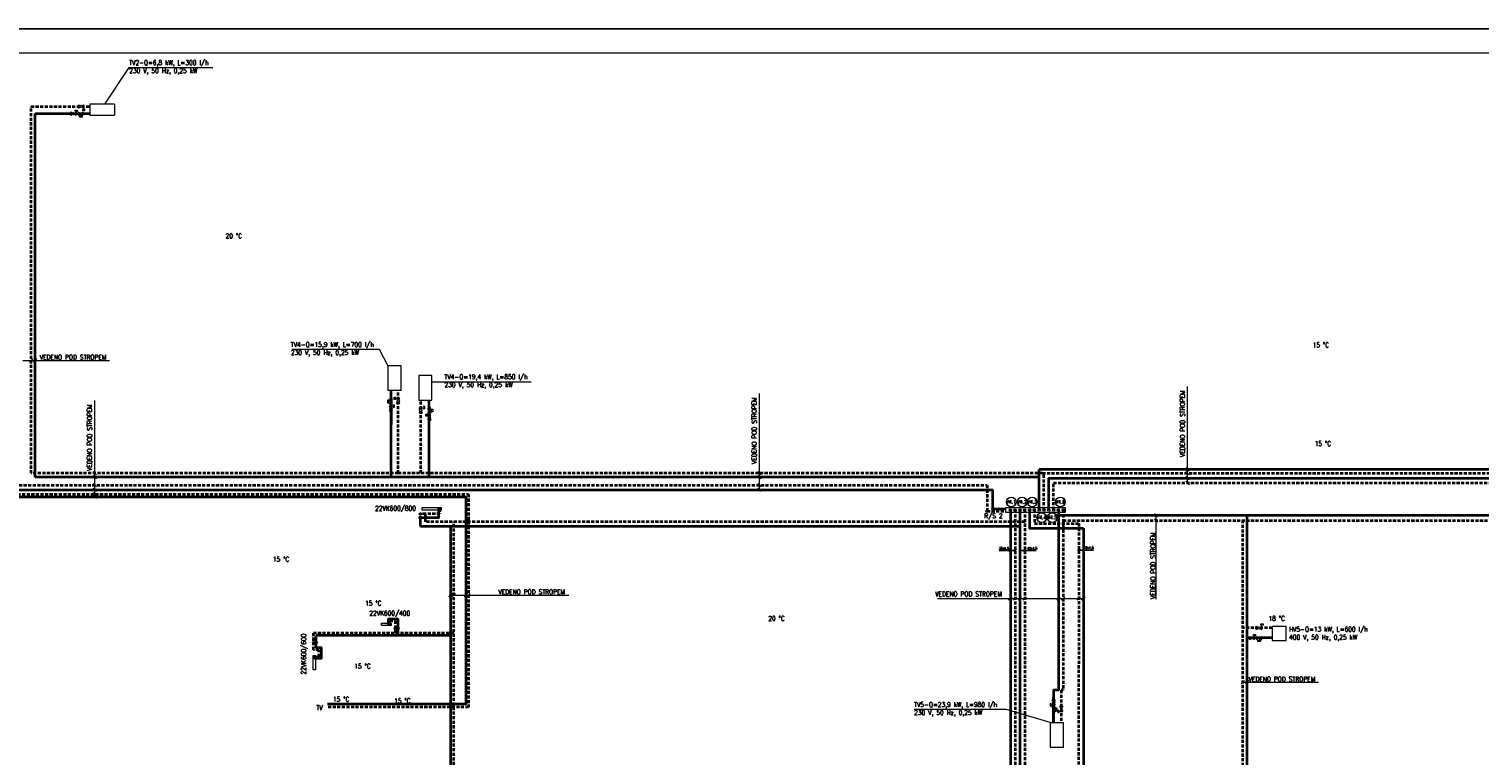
# Model space of a CAD drawing. Header units: millimetres. Extents: x 852228 to 2308442, y -221817 to -112108.
# Tile 7 of 22: x 907067 to 967382, y -142322 to -112108. Entities that reach past the tile are written whole.
import ezdxf
from ezdxf.enums import TextEntityAlignment as Align

# ---------------------------------------------------------------- set-up
doc = ezdxf.new("R2010")
doc.units = ezdxf.units.MM
doc.header["$LTSCALE"] = 10
doc.linetypes.add('Carkovana', pattern=[0.21, 0.15, -0.06])
doc.linetypes.add('DASHED', pattern=[19.05, 12.7, -6.35])
for name, color, linetype, lineweight in [('_UT_popis', 7, 'Continuous', 15), ('_UT_telesa', 40, 'Continuous', 15), ('_UT_zarizeni', 50, 'Continuous', 15), ('AA_FORMÁTY TISK', 7, 'Continuous', 15), ('T-p_privodni', 1, 'Continuous', 35), ('T-p_zpetne', 5, 'DASHED', 35)]:
    doc.layers.add(name, color=color, linetype=linetype, lineweight=lineweight)
doc.layers.add('AA_FORMÁTY NETISK', color=40, linetype='Continuous', plot=False)
doc.layers.add('T-p_privodni-popis', color=7, linetype='Continuous')
doc.styles.add('Popis', font='simplex.shx', dxfattribs={"width": 0.85, "height": 150})

# ---------------------------------------------------------------- blocks, each defined once
blk = doc.blocks.new('*U46', base_point=(-400, 0))
blk.add_hatch(color=256).paths.add_polyline_path([(365, -50, 1), (325, -50, 1)])
at = {"color": 0, "linetype": 'ByBlock', "lineweight": -2}
for p, q in [((-400, -100), (-400, 0)), ((-400, 0), (400, 0)), ((400, 0), (400, -100)), ((400, -100), (-400, -100))]:
    blk.add_line(p, q, dxfattribs=at)
at = {"color": 0, "lineweight": -2}
for p, q in [((-360, -100), (-360, -100)), ((-260, -100), (-260, -100)), ((260, -100), (260, -100)), ((360, -100), (360, -100))]:
    blk.add_line(p, q, dxfattribs=at)
blk.add_circle((345, -50), 20)
blk = doc.blocks.new('*U143', base_point=(-300, 0))
blk.add_hatch(color=256).paths.add_polyline_path([(265, -50, 1), (225, -50, 1)])
at = {"color": 0, "linetype": 'ByBlock', "lineweight": -2}
for p, q in [((-300, -100), (-300, 0)), ((-300, 0), (300, 0)), ((300, 0), (300, -100)), ((300, -100), (-300, -100))]:
    blk.add_line(p, q, dxfattribs=at)
at = {"color": 0, "lineweight": -2}
for p, q in [((-260, -100), (-260, -100)), ((-160, -100), (-160, -100)), ((160, -100), (160, -100)), ((260, -100), (260, -100))]:
    blk.add_line(p, q, dxfattribs=at)
blk.add_circle((245, -50), 20)
blk = doc.blocks.new('*U144', base_point=(-200, 0))
blk.add_hatch(color=256).paths.add_polyline_path([(165, -50, 1), (125, -50, 1)])
at = {"color": 0, "linetype": 'ByBlock', "lineweight": -2}
for p, q in [((-200, -100), (-200, 0)), ((-200, 0), (200, 0)), ((200, 0), (200, -100)), ((200, -100), (-200, -100))]:
    blk.add_line(p, q, dxfattribs=at)
at = {"color": 0, "lineweight": -2}
for p, q in [((-160, -100), (-160, -100)), ((-60, -100), (-60, -100)), ((60, -100), (60, -100)), ((160, -100), (160, -100))]:
    blk.add_line(p, q, dxfattribs=at)
blk.add_circle((145, -50), 20)

msp = doc.modelspace()

# ---------------------------------------------------------------- hatches: boundary and pattern name
at = {"layer": '_UT_telesa'}
h = msp.add_hatch(color=256, dxfattribs=at)
h.dxf.hatch_style = 1
h.paths.add_polyline_path([(924110, -132096, 1), (924110, -132056, 1)])
h = msp.add_hatch(color=256, dxfattribs=at)
h.dxf.hatch_style = 1
h.paths.add_polyline_path([(922023, -136902, 1), (922023, -136862, 1)])
h = msp.add_hatch(color=256, dxfattribs=at)
h.dxf.hatch_style = 1
h.paths.add_polyline_path([(918960, -138285, 1), (918920, -138285, 1)])

# ---------------------------------------------------------------- linework, layer by layer
at = {"color": 1, "linetype": 'Continuous', "lineweight": 35}
for p, q in [((909369, -115626), (909369, -115626)), ((922129, -127533), (922129, -128569)), ((922129, -127663), (922129, -128107)), ((949681, -140966), (949681, -139931))]:
    msp.add_line(p, q, dxfattribs=at)
at = {"color": 5, "linetype": 'Carkovana', "lineweight": 35}
msp.add_line((923364, -127746), (923364, -127746), dxfattribs=at)
at = {"layer": '_UT_popis'}
for points in [[(906814, -125901), (910411, -125901)], [(907223, -125830), (907152, -125901), (907081, -125971)], [(907392, -125830), (907321, -125901), (907251, -125971)], [(955259, -131000), (955259, -126988)], [(909801, -131577), (909801, -127565)], [(937448, -131288), (937448, -127275)], [(909730, -130525), (909801, -130596), (909871, -130666)], [(909730, -130693), (909801, -130763), (909871, -130834)], [(937378, -130525), (937448, -130596), (937519, -130666)], [(937378, -130693), (937448, -130763), (937519, -130834)], [(955189, -130374), (955259, -130445), (955330, -130516)], [(955189, -130525), (955259, -130596), (955330, -130666)], [(955189, -130724), (955259, -130794), (955330, -130865)], [(909730, -131020), (909801, -131091), (909871, -131162)], [(909730, -131217), (909801, -131288), (909871, -131358)], [(909730, -131392), (909801, -131463), (909871, -131534)], [(937378, -131020), (937448, -131091), (937519, -131162)], [(937378, -131217), (937448, -131288), (937519, -131358)], [(955189, -130930), (955259, -131000), (955330, -131071)], [(909730, -131507), (909801, -131577), (909871, -131648)], [(953886, -132264), (953957, -132334), (954027, -132405)], [(953886, -132492), (953957, -132563), (954027, -132634)], [(953957, -135837), (953957, -132334)], [(924678, -135594), (924607, -135665), (924537, -135736)], [(924607, -135665), (929525, -135665)], [(924808, -135594), (924738, -135665), (924667, -135736)], [(925308, -135594), (925237, -135665), (925166, -135736)], [(925422, -135594), (925351, -135665), (925281, -135736)], [(944855, -135806), (950924, -135806)], [(947957, -135737), (947887, -135807), (947816, -135878)], [(948157, -135737), (948087, -135807), (948016, -135878)], [(948357, -135737), (948287, -135807), (948216, -135878)], [(948557, -135737), (948487, -135807), (948416, -135878)], [(949957, -135737), (949887, -135807), (949816, -135878)], [(950158, -135737), (950087, -135807), (950017, -135878)], [(950805, -135736), (950735, -135806), (950664, -135877)], [(950994, -135737), (950924, -135807), (950853, -135878)], [(957634, -139224), (957563, -139295), (957492, -139366)], [(957563, -139295), (960708, -139295)], [(957811, -139224), (957740, -139295), (957670, -139366)]]:
    msp.add_lwpolyline(points, dxfattribs=at)
at = {"layer": '_UT_telesa'}
for centre in [(924110, -132076), (922023, -136882), (918940, -138285)]:
    msp.add_circle(centre, 20, dxfattribs=at)
at = {"layer": '_UT_zarizeni'}
for p, q in [((911216, -113712), (910208, -115239)), ((911216, -113712), (914707, -113712)), ((908809, -115697), (908809, -115561)), ((908809, -115561), (908880, -115603)), ((908809, -115697), (908880, -115655)), ((908966, -115603), (909026, -115567)), ((908966, -115655), (909026, -115691)), ((908984, -115543), (908984, -115483)), ((908984, -115483), (909064, -115483)), ((909026, -115561), (909026, -115501)), ((909026, -115691), (909026, -115561)), ((909064, -115483), (909064, -115543)), ((909108, -115697), (909108, -115561)), ((909108, -115561), (909325, -115691)), ((909108, -115697), (909325, -115567)), ((909124, -115260), (909124, -115396)), ((909124, -115260), (909195, -115302)), ((909124, -115396), (909195, -115354)), ((909222, -115629), (909222, -115716)), ((909281, -115302), (909341, -115266)), ((909281, -115354), (909341, -115390)), ((909292, -115427), (909292, -115497)), ((909292, -115497), (909392, -115497)), ((909325, -115691), (909325, -115567)), ((909341, -115266), (909341, -115396)), ((909341, -115396), (909341, -115476)), ((909392, -115497), (909392, -115427)), ((910623, -115239), (909593, -115239)), ((909593, -115239), (909593, -115697)), ((909593, -115697), (910623, -115697)), ((910623, -115239), (910623, -115697)), ((918007, -125434), (921628, -125434)), ((921628, -125434), (921996, -126121)), ((922546, -126121), (921996, -126121)), ((921996, -126121), (921996, -127151)), ((922546, -127151), (922546, -126121)), ((922546, -127151), (921996, -127151)), ((923829, -126789), (927954, -126789)), ((922126, -127601), (922039, -127601)), ((922058, -127715), (922188, -127498)), ((922058, -127715), (922194, -127715)), ((922064, -127498), (922188, -127498)), ((922194, -127715), (922064, -127498)), ((922064, -127797), (922194, -127797)), ((922101, -127857), (922064, -127797)), ((922152, -127857), (922188, -127797)), ((922194, -127797), (922254, -127797)), ((922272, -127759), (922212, -127759)), ((922212, -127839), (922272, -127839)), ((922259, -127531), (922259, -127431)), ((922259, -127431), (922329, -127431)), ((922329, -127531), (922259, -127531)), ((922272, -127839), (922272, -127759)), ((922359, -127482), (922279, -127482)), ((922489, -127482), (922359, -127482)), ((922359, -127699), (922402, -127628)), ((922495, -127699), (922359, -127699)), ((922402, -127543), (922365, -127482)), ((922453, -127543), (922489, -127482)), ((922495, -127699), (922453, -127628)), ((923299, -127867), (923429, -127867)), ((923335, -127927), (923299, -127867)), ((923386, -127927), (923422, -127867)), ((923429, -127867), (923509, -127867)), ((923529, -127816), (923459, -127816)), ((923529, -127916), (923529, -127816)), ((922058, -128014), (922101, -127943)), ((922058, -128014), (922194, -128014)), ((922194, -128014), (922152, -127943)), ((923292, -128084), (923335, -128013)), ((923292, -128084), (923429, -128084)), ((923429, -128084), (923386, -128013)), ((923529, -127917), (923459, -127917)), ((923577, -128218), (923577, -128138)), ((923577, -128138), (923637, -128138)), ((923637, -128218), (923577, -128218)), ((923654, -128176), (923594, -128176)), ((923654, -128094), (923784, -127877)), ((923790, -128094), (923654, -128094)), ((923784, -128176), (923654, -128176)), ((923654, -128393), (923697, -128322)), ((923790, -128393), (923654, -128393)), ((923784, -127877), (923660, -127877)), ((923790, -128094), (923660, -127877)), ((923697, -128236), (923660, -128176)), ((923722, -127980), (923810, -127980)), ((923748, -128236), (923784, -128176)), ((923790, -128393), (923748, -128322)), ((958300, -136936), (958300, -136866)), ((958300, -136866), (958400, -136866)), ((958349, -136966), (958349, -136886)), ((958400, -136866), (958400, -136936)), ((957833, -137520), (957833, -137384)), ((957833, -137384), (957904, -137427)), ((957833, -137520), (957904, -137478)), ((957990, -137427), (958050, -137390)), ((957990, -137478), (958050, -137514)), ((958008, -137360), (958008, -137300)), ((958008, -137300), (958088, -137300)), ((958050, -137378), (958050, -137318)), ((958050, -137514), (958050, -137384)), ((958088, -137300), (958088, -137360)), ((958132, -137103), (958132, -136966)), ((958132, -136966), (958203, -137009)), ((958132, -137103), (958203, -137060)), ((958132, -137514), (958132, -137384)), ((958132, -137384), (958349, -137514)), ((958132, -137520), (958349, -137390)), ((958246, -137452), (958246, -137540)), ((958289, -137009), (958349, -136973)), ((958289, -137060), (958349, -137096)), ((958349, -137096), (958349, -136966)), ((958349, -137514), (958349, -137390)), ((958776, -136977), (958776, -137557)), ((959356, -136977), (958776, -136977)), ((959356, -137557), (959356, -136977)), ((958776, -137557), (959356, -137557)), ((947710, -140422), (943883, -140422)), ((949543, -140966), (947710, -140422)), ((949605, -140198), (949545, -140198)), ((949545, -140198), (949545, -140278)), ((949545, -140278), (949605, -140278)), ((949623, -140241), (949563, -140241)), ((949753, -140023), (949616, -140023)), ((949616, -140023), (949659, -140094)), ((949746, -140241), (949616, -140241)), ((949753, -140322), (949616, -140322)), ((949616, -140322), (949746, -140539)), ((949659, -140180), (949623, -140241)), ((949753, -140322), (949623, -140539)), ((949684, -140436), (949772, -140436)), ((949753, -140023), (949710, -140094)), ((949710, -140180), (949746, -140241)), ((949923, -140466), (949863, -140466)), ((949863, -140466), (949863, -140546)), ((949940, -140509), (949880, -140509)), ((949934, -140291), (950070, -140291)), ((949934, -140291), (950004, -140408)), ((950001, -140408), (949940, -140509)), ((949940, -140509), (950064, -140509)), ((950070, -140291), (950001, -140408)), ((950004, -140408), (950064, -140509)), ((949543, -140966), (949543, -141996)), ((949543, -140966), (950093, -140966)), ((949746, -140539), (949623, -140539)), ((949863, -140546), (949923, -140546)), ((950093, -141996), (950093, -140966)), ((949543, -141996), (950093, -141996))]:
    msp.add_line(p, q, dxfattribs=at)
for points in [[(909164, -115776), (909164, -115716), (909275, -115716), (909275, -115776), (909164, -115776)], [(923279, -127559), (923829, -127559), (923829, -126529), (923279, -126529), (923279, -127559)], [(921980, -127659), (922039, -127659), (922039, -127549), (921980, -127549), (921980, -127659)], [(923869, -128038), (923810, -128038), (923810, -127927), (923869, -127927), (923869, -128038)], [(947705, -132026), (950165, -132025), (950165, -132225), (947705, -132226), (947705, -132026)], [(958188, -137599), (958188, -137540), (958299, -137540), (958299, -137599), (958188, -137599)], [(949831, -140378), (949772, -140378), (949772, -140489), (949831, -140489), (949831, -140378)]]:
    msp.add_lwpolyline(points, close=True, dxfattribs=at)
for centre, radius in [((908923, -115629), 50), ((909238, -115328), 50), ((922126, -127900), 50), ((922427, -127585), 50), ((923360, -127970), 50), ((923722, -128279), 50), ((947165, -132076), 50), ((947925, -131794), 200), ((947887, -132121), 50), ((948087, -132121), 50), ((948380, -131794), 200), ((948287, -132121), 50), ((948487, -132121), 50), ((948797, -131794), 200), ((948687, -132121), 50), ((948887, -132121), 50), ((949087, -132121), 50), ((949287, -132121), 50), ((949487, -132121), 50), ((949687, -132121), 50), ((949969, -131794), 200), ((949887, -132121), 50), ((950087, -132121), 50), ((923350, -132287), 50), ((923350, -132437), 50), ((946919, -132177), 50), ((949189, -132444), 200), ((949636, -132444), 200), ((922301, -137047), 50), ((922410, -137047), 50), ((957947, -137452), 50), ((958246, -137034), 50), ((918906, -137648), 50), ((919011, -137648), 50), ((949684, -140137), 50)]:
    msp.add_circle(centre, radius, dxfattribs=at)
at = {"layer": 'AA_FORMÁTY NETISK'}
msp.add_lwpolyline([(1005077, -112108), (886277, -112108), (886277, -196108), (1005077, -196108)], close=True, dxfattribs=at)
at = {"layer": 'AA_FORMÁTY TISK'}
msp.add_lwpolyline([(1004077, -113108), (887277, -113108), (887277, -195108), (1004077, -195108)], close=True, dxfattribs=at)
at = {"layer": 'T-p_privodni'}
for p, q in [((907321, -115624), (909593, -115624)), ((907321, -130763), (907321, -115624)), ((922129, -130763), (922129, -127151)), ((923719, -130763), (923719, -127559)), ((922129, -130763), (907321, -130763)), ((949087, -130763), (922129, -130763)), ((949087, -132121), (949087, -130445)), ((984732, -130445), (949087, -130445)), ((957740, -167579), (957740, -132334)), ((958776, -137449), (957740, -137449))]:
    msp.add_line(p, q, dxfattribs=at)
at = {"layer": 'T-p_privodni', "linetype": 'Continuous', "lineweight": 35}
msp.add_line((947165, -132076), (947705, -132076), dxfattribs=at)
at = {"layer": 'T-p_privodni'}
for points in [[(949487, -132121), (949487, -130794), (985590, -130794)], [(893668, -133738), (893668, -131288), (947165, -131288)], [(947165, -132076), (947165, -131288)], [(894368, -133738), (894368, -131577), (925237, -131577), (925237, -140205), (919490, -140205)], [(923350, -132437), (924110, -132437), (924110, -132076)], [(923350, -132815), (923350, -132437)], [(947887, -132121), (947887, -164227)], [(948287, -132121), (948287, -144315), (949023, -144315)], [(948687, -132121), (948687, -132875), (950924, -132875)], [(949887, -132334), (949887, -139627), (949681, -139627), (949681, -140966)], [(949887, -132121), (949887, -132334), (975264, -132334), (975264, -167579), (976276, -167579)], [(948287, -132815), (923350, -132815)], [(924607, -155406), (924607, -132815)], [(950924, -132875), (950924, -175033), (950924, -176333), (966124, -176333), (966124, -174667), (966357, -174667)], [(922023, -136882), (922023, -136652), (922410, -136652), (922410, -137351)], [(918940, -138285), (919238, -138285), (919238, -137858), (919011, -137858), (919011, -137351)], [(924607, -137351), (919011, -137351)]]:
    msp.add_lwpolyline(points, dxfattribs=at)
at = {"layer": 'T-p_privodni-popis', "color": 2}
for p, q in [((947418, -133816), (948121, -133816)), ((948257, -133816), (948960, -133816)), ((951345, -133790), (950695, -133790))]:
    msp.add_line(p, q, dxfattribs=at)
at = {"layer": 'T-p_privodni-popis', "color": 3}
for p, q in [((947932, -133772), (947843, -133861)), ((948132, -133772), (948043, -133861)), ((948332, -133772), (948243, -133861)), ((948537, -133772), (948448, -133861)), ((950782, -133746), (950693, -133834)), ((950968, -133746), (950879, -133834))]:
    msp.add_line(p, q, dxfattribs=at)
at = {"layer": 'T-p_zpetne'}
for p, q in [((907152, -115331), (909593, -115331)), ((907152, -130597), (907152, -115331)), ((922419, -130596), (922419, -127151)), ((923364, -130596), (923364, -127559)), ((922419, -130596), (907152, -130596)), ((949223, -130596), (922419, -130596)), ((949223, -130596), (985012, -130596)), ((949287, -132121), (949287, -130596)), ((946919, -131091), (946919, -132177)), ((946919, -132177), (947705, -132176)), ((957563, -167157), (957563, -132563)), ((958776, -137031), (957563, -137031))]:
    msp.add_line(p, q, dxfattribs=at)
for points in [[(893318, -134270), (893318, -131091), (946919, -131091)], [(894018, -134270), (894018, -131463), (925351, -131463), (925351, -140337), (919490, -140337)], [(949687, -132121), (949687, -131000), (985731, -131000)], [(924160, -132076), (924160, -132287), (923558, -132287)], [(923558, -132614), (923558, -132287), (923350, -132287)], [(948487, -132614), (923558, -132614)], [(924738, -155309), (924738, -132614)], [(948087, -132121), (948087, -164606)], [(948487, -132121), (948487, -144114), (949167, -144114)], [(948887, -132121), (948887, -132683), (950741, -132683)], [(950087, -132563), (950087, -139627), (950005, -139627), (950005, -140966)], [(950087, -132121), (950087, -132563), (975101, -132563), (975101, -167157)], [(950740, -132683), (950663, -175033), (950660, -176488), (966248, -176488), (966248, -174734), (966357, -174734)], [(922073, -136882), (922073, -136738), (922301, -136738), (922301, -137251)], [(924738, -137251), (918906, -137251)], [(918940, -138235), (919129, -138235), (919129, -137946), (918906, -137946), (918906, -137251)]]:
    msp.add_lwpolyline(points, dxfattribs=at)

# ---------------------------------------------------------------- block references
at = {"layer": '_UT_telesa'}
for name, p in [('*U46', (923415, -132026)), ('*U144', (921728, -136832))]:
    msp.add_blockref(name, p, dxfattribs=at)
at = {"layer": '_UT_telesa', "rotation": 90}
msp.add_blockref('*U143', (918890, -138780), dxfattribs=at)

# ---------------------------------------------------------------- texts
at = {"layer": '_UT_popis', "char_height": 200, "attachment_point": 1, "style": 'Popis'}
for s, insert in [('\\fsimplex|b0|i0|c0|p0;\\W0.85;VEDENO POD STROPEM', (907512, -125667)), ('\\fsimplex|b0|i0|c0|p0;\\W0.85;VEDENO POD STROPEM', (926593, -135432)), ('{\\fsimplex|b0|i0|c0|p2;VEDENO \\fsimplex|b0|i0|c238|p2;POD STROPEM}', (944761, -135519)), ('{\\fsimplex|b0|i0|c0|p2;VEDENO \\fsimplex|b0|i0|c238|p2;POD STROPEM}', (957796, -139062))]:
    msp.add_mtext_dynamic_manual_height_columns(s, width=4855.27, gutter_width=500, heights=[2626], dxfattribs=dict(at, insert=insert))
at = {"layer": '_UT_popis', "char_height": 200, "attachment_point": 1, "rotation": 90, "style": 'Popis'}
for s, insert in [('\\fsimplex|b0|i0|c0|p0;\\W0.85;VEDENO POD STROPEM\\P', (937135, -130206)), ('\\fsimplex|b0|i0|c0|p0;\\W0.85;VEDENO POD STROPEM\\P', (954946, -129918)), ('\\fsimplex|b0|i0|c0|p0;\\W0.85;VEDENO POD STROPEM\\P', (909487, -130496)), ('{\\fsimplex|b0|i0|c0|p2;VEDENO \\fsimplex|b0|i0|c238|p2;POD STROPEM}', (953723, -135824))]:
    msp.add_mtext_dynamic_manual_height_columns(s, width=4855.27, gutter_width=500, heights=[2626], dxfattribs=dict(at, insert=insert))
at = {"layer": '_UT_telesa', "char_height": 200, "attachment_point": 1, "style": 'Popis'}
for s, insert in [('\\fsimplex|b0|i0|c0|p0;\\W0.85;22VK600/800\\P', (921463, -131955)), ('\\fsimplex|b0|i0|c0|p0;\\W0.85;22VK600/400\\P', (921222, -136319))]:
    msp.add_mtext_dynamic_manual_height_columns(s, width=5871.89, gutter_width=500, heights=[2626], dxfattribs=dict(at, insert=insert))
at = {"layer": '_UT_telesa', "insert": (918389, -138970), "char_height": 200, "attachment_point": 1, "rotation": 90, "style": 'Popis'}
msp.add_mtext_dynamic_manual_height_columns('\\fsimplex|b0|i0|c0|p0;\\W0.85;22VK600/600\\P', width=5871.89, gutter_width=500, heights=[2626], dxfattribs=at)
at = {"layer": '_UT_zarizeni', "style": 'Popis'}
for s, insert, char_height, attachment_point in [('{\\fsimplex|b0|i0|c238|p2;TV2-Q=6,8 kW, L=300 l/h\\P230 V, 50 Hz, 0,25 kW}', (911234, -113407), 200, 1), ('{\\fsimplex|b0|i0|c238|p2;20 °C}', (915585, -120716), 200, 5), ('{\\fsimplex|b0|i0|c238|p2;TV4-Q=15,9 kW, L=700 l/h\\P230 V, 50 Hz, 0,25 kW}', (917957, -125140), 200, 1), ('{\\fsimplex|b0|i0|c238|p2;15 °C}', (960802, -125259), 200, 5), ('{\\fsimplex|b0|i0|c238|p2;TV4-Q=19,4 kW, L=850 l/h\\P230 V, 50 Hz, 0,25 kW}', (924349, -126480), 200, 1), ('{\\fsimplex|b0|i0|c238|p2;15 °C}', (960887, -129362), 200, 5), ('{\\fsimplex|b0|i0|c238|p2;V4.1}', (947919, -131785), 150, 5), ('{\\fsimplex|b0|i0|c238|p2;V4.2}', (948375, -131785), 150, 5), ('{\\fsimplex|b0|i0|c238|p2;V4.3}', (948792, -131785), 150, 5), ('{\\fsimplex|b0|i0|c238|p2;V4.6}', (949964, -131785), 150, 5), ('{\\fsimplex|b0|i0|c238|p2;R/S 2}', (946802, -132270), 200, 1), ('{\\fsimplex|b0|i0|c238|p2;V4.4}', (949184, -132436), 150, 5), ('{\\fsimplex|b0|i0|c238|p2;V4.5}', (949631, -132436), 150, 5), ('{\\fsimplex|b0|i0|c238|p2;15 °C}', (917552, -134172), 200, 5), ('{\\fsimplex|b0|i0|c238|p2;15 °C}', (921387, -136005), 200, 5), ('{\\fsimplex|b0|i0|c238|p2;20 °C}', (938162, -136638), 200, 5), ('{\\fsimplex|b0|i0|c238|p2;18 °C}', (958966, -136638), 200, 5), ('{\\fsimplex|b0|i0|c238|p2;HV5-Q=13 kW, L=600 l/h\\P400 V, 50 Hz, 0,25 kW}', (959481, -136985), 200, 1), ('{\\fsimplex|b0|i0|c238|p2;15 °C}', (920940, -138624), 200, 5), ('{\\fsimplex|b0|i0|c238|p2;15 °C}', (920050, -139999), 200, 5), ('{\\fsimplex|b0|i0|c238|p2;TV}', (919149, -140352), 200, 5), ('{\\fsimplex|b0|i0|c238|p2;15 °C}', (922597, -140066), 200, 5), ('{\\fsimplex|b0|i0|c238|p2;TV5-Q=23,9 kW, L=980 l/h\\P230 V, 50 Hz, 0,25 kW}', (943883, -140122), 200, 1)]:
    msp.add_mtext_dynamic_manual_height_columns(s, width=4855.27, gutter_width=500, heights=[2626], dxfattribs=dict(at, insert=insert, char_height=char_height, attachment_point=attachment_point))
at = {"layer": 'T-p_privodni-popis', "color": 3, "style": 'Popis', "width": 0.8}
for s, p in [('35x1,5', (947418, -133766)), ('42x1,5', (948593, -133766))]:
    msp.add_text(s, height=100, rotation=360, dxfattribs=at).set_placement(p)
msp.add_text('42x1,5', height=100, dxfattribs=at).set_placement((951345, -133740), align=Align.RIGHT)

doc.saveas('drawing.dxf')
